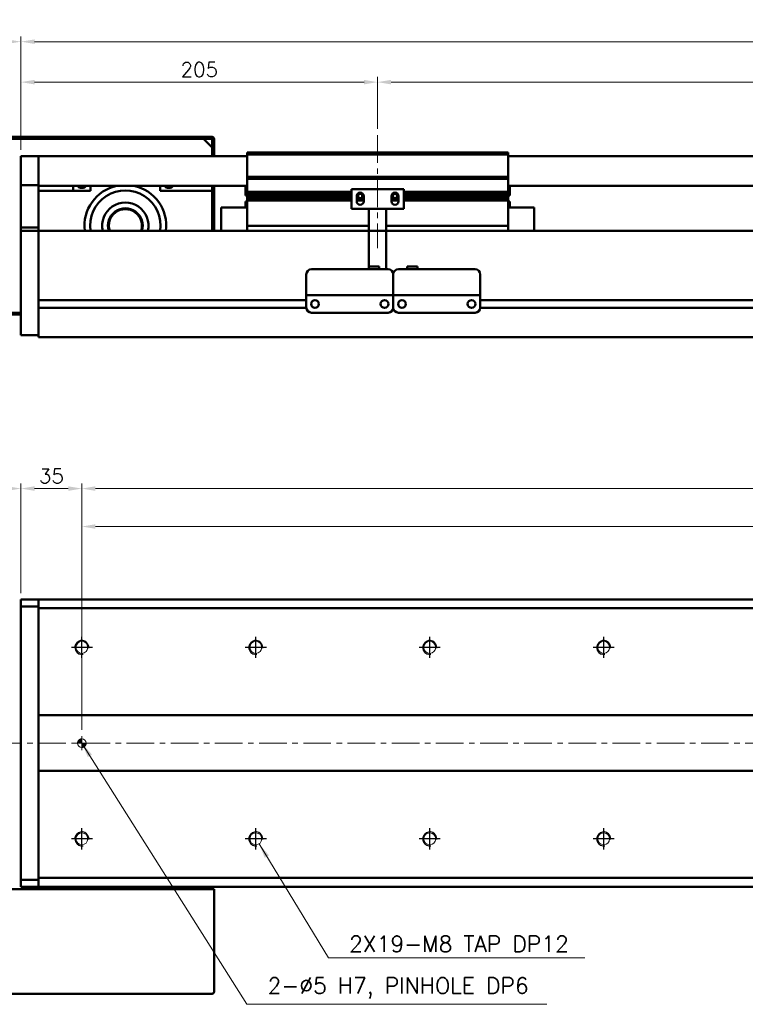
# Model space of a CAD drawing. Header units: millimetres. Extents: x 46891 to 51038, y 6223 to 10291.
# Tile 3 of 8: x 48756 to 49173, y 8918 to 9484. Entities that reach past the tile are written whole.
import ezdxf

# ---------------------------------------------------------------- set-up
doc = ezdxf.new("R2010")
doc.units = ezdxf.units.MM
doc.header["$LTSCALE"] = 0.5
doc.linetypes.add('CENTER', pattern=[50.8, 31.75, -6.35, 6.35, -6.35])
doc.layers.get('0').update_dxf_attribs({"lineweight": 20})
doc.layers.add('1', color=1, linetype='CENTER', lineweight=13)
doc.layers.add('외형선(ISO)', color=7, linetype='Continuous', lineweight=50)
doc.layers.add('C', color=1, linetype='CENTER')
doc.layers.add('DIM', color=4, linetype='Continuous')
doc.styles.add('DSR TEXT', font='romans.shx', dxfattribs={"bigfont": 'whgtxt.shx'})
doc.styles.get("Standard").update_dxf_attribs({"font": 'romans.shx', "bigfont": 'whgtxt.shx'})
doc.dimstyles.new('DSR', dxfattribs={"dimscale": 2, "dimtxt": 3, "dimasz": 3, "dimexe": 0.5, "dimexo": 0.5, "dimgap": 0.5, "dimtad": 1, "dimdsep": 46, "dimtxsty": 'Standard', "dimcen": 2.5, "dimclrd": 4, "dimclre": 4, "dimclrt": 2, "dimadec": 0, "dimazin": 2, "dimtfac": 1, "dimtmove": 0, "dimatfit": 3, "dimfxl": 0, "dimlwd": -1, "dimlwe": -1, "dimarcsym": 0})

# ---------------------------------------------------------------- blocks, each defined once
blk = doc.blocks.new('*D121')
at = {"color": 1, "linetype": 'ByBlock'}
for p, q in [((48757.09, 9409.41), (48757.09, 9451.32)), ((48962.09, 9421.41), (48962.09, 9451.32)), ((48764.89, 9448.32), (48954.29, 9448.32))]:
    blk.add_line(p, q, dxfattribs=at)
at = {"color": 1}
for points in [[(48764.89, 9449.62), (48764.89, 9447.02), (48757.09, 9448.32)], [(48954.29, 9449.62), (48954.29, 9447.02), (48962.09, 9448.32)]]:
    blk.add_solid(points, dxfattribs=at)
at = {"layer": 'Defpoints', "color": 0}
for p in [(48962.09, 9448.32), (48962.09, 9417.81), (48757.09, 9405.81)]:
    blk.add_point(p, dxfattribs=at)
at = {"color": 3, "insert": (48859.59, 9455.52), "char_height": 8.4, "attachment_point": 5, "style": 'DSR TEXT'}
blk.add_mtext('205', dxfattribs=at)
blk = doc.blocks.new('*D122')
at = {"color": 1, "linetype": 'ByBlock'}
for p, q in [((48962.09, 9421.41), (48962.09, 9451.32)), ((50462.09, 9421.41), (50462.09, 9451.32)), ((48969.89, 9448.32), (50454.29, 9448.32))]:
    blk.add_line(p, q, dxfattribs=at)
at = {"color": 1}
for points in [[(48969.89, 9449.62), (48969.89, 9447.02), (48962.09, 9448.32)], [(50454.29, 9449.62), (50454.29, 9447.02), (50462.09, 9448.32)]]:
    blk.add_solid(points, dxfattribs=at)
at = {"layer": 'Defpoints', "color": 0}
for p in [(50462.09, 9448.32), (48962.09, 9417.81), (50462.09, 9417.81)]:
    blk.add_point(p, dxfattribs=at)
at = {"color": 3, "insert": (49712.09, 9455.52), "char_height": 8.4, "attachment_point": 5, "style": 'DSR TEXT'}
blk.add_mtext('STROKE : 1500', dxfattribs=at)
blk = doc.blocks.new('*D124')
at = {"color": 1, "linetype": 'ByBlock'}
for p, q in [((48757.09, 9409.41), (48757.09, 9474.57)), ((50627.09, 9409.41), (50627.09, 9474.57)), ((50619.29, 9471.57), (48764.89, 9471.57))]:
    blk.add_line(p, q, dxfattribs=at)
at = {"color": 1}
for points in [[(48764.89, 9472.87), (48764.89, 9470.27), (48757.09, 9471.57)], [(50619.29, 9472.87), (50619.29, 9470.27), (50627.09, 9471.57)]]:
    blk.add_solid(points, dxfattribs=at)
at = {"layer": 'Defpoints', "color": 0}
for p in [(48757.09, 9471.57), (48757.09, 9405.81), (50627.09, 9405.81)]:
    blk.add_point(p, dxfattribs=at)
at = {"color": 3, "insert": (49692.09, 9478.77), "char_height": 8.4, "attachment_point": 5, "style": 'DSR TEXT'}
blk.add_mtext('1870', dxfattribs=at)
blk = doc.blocks.new('*D125')
at = {"color": 1, "linetype": 'ByBlock'}
for p, q in [((48627.09, 9419.41), (48627.09, 9474.57)), ((48757.09, 9409.41), (48757.09, 9474.57)), ((48749.29, 9471.57), (48634.89, 9471.57))]:
    blk.add_line(p, q, dxfattribs=at)
at = {"color": 1}
for points in [[(48634.89, 9472.87), (48634.89, 9470.27), (48627.09, 9471.57)], [(48749.29, 9472.87), (48749.29, 9470.27), (48757.09, 9471.57)]]:
    blk.add_solid(points, dxfattribs=at)
at = {"layer": 'Defpoints', "color": 0}
for p in [(48627.09, 9471.57), (48627.09, 9415.81), (48757.09, 9405.81)]:
    blk.add_point(p, dxfattribs=at)
at = {"color": 3, "insert": (48692.09, 9478.77), "char_height": 8.4, "attachment_point": 5, "style": 'DSR TEXT'}
blk.add_mtext('130', dxfattribs=at)
blk = doc.blocks.new('A$C33E56CC6')
h = blk.add_hatch()
h.set_pattern_fill('ANSI31', color=256, style=0)
h.set_pattern_definition([(45, (-7065.45672, -6508.5399), (-0.0883883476, 0.0883883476), [])])
h.paths.add_polyline_path([(4, 6.5, 0.414214), (1.5, 4), (4, 4)])
h.paths.add_polyline_path([(6.5, 4), (4, 4), (4, 1.5, 0.414214)])
blk.add_circle((4, 4), 2.5)
at = {"layer": '1'}
for p, q in [((4, 0), (4, 8)), ((0, 4), (8, 4))]:
    blk.add_line(p, q, dxfattribs=at)
blk = doc.blocks.new('tap8')
blk.add_circle((0, 0), 3.4)
at = {"layer": 'C', "color": 1, "linetype": 'CENTER'}
for p, q in [((0, -6.05), (0, 6.05)), ((-6.05, 0), (6.05, 0))]:
    blk.add_line(p, q, dxfattribs=at)
at = {"layer": 'DIM', "color": 3}
blk.add_arc((0, 0), 4, 263.8455, 189.4314, dxfattribs=at)
blk = doc.blocks.new('*D151')
at = {"color": 1, "linetype": 'ByBlock'}
for p, q in [((48757.09, 9154.53), (48757.09, 9217.74)), ((48784.29, 9214.74), (48764.89, 9214.74)), ((48792.09, 9133.07), (48792.09, 9217.74))]:
    blk.add_line(p, q, dxfattribs=at)
at = {"color": 1}
for points in [[(48764.89, 9216.04), (48764.89, 9213.44), (48757.09, 9214.74)], [(48784.29, 9216.04), (48784.29, 9213.44), (48792.09, 9214.74)]]:
    blk.add_solid(points, dxfattribs=at)
at = {"layer": 'Defpoints', "color": 0}
for p in [(48757.09, 9214.74), (48757.09, 9150.93), (48792.09, 9129.47)]:
    blk.add_point(p, dxfattribs=at)
at = {"color": 3, "insert": (48774.59, 9221.94), "char_height": 8.4, "attachment_point": 5, "style": 'DSR TEXT'}
blk.add_mtext('35', dxfattribs=at)
blk = doc.blocks.new('*D152')
at = {"color": 1, "linetype": 'ByBlock'}
for p, q in [((48792.09, 9133.07), (48792.09, 9217.74)), ((48799.89, 9214.74), (50584.29, 9214.74)), ((50592.09, 9133.07), (50592.09, 9217.74))]:
    blk.add_line(p, q, dxfattribs=at)
at = {"color": 1}
for points in [[(48799.89, 9216.04), (48799.89, 9213.44), (48792.09, 9214.74)], [(50584.29, 9216.04), (50584.29, 9213.44), (50592.09, 9214.74)]]:
    blk.add_solid(points, dxfattribs=at)
at = {"layer": 'Defpoints', "color": 0}
for p in [(50592.09, 9214.74), (48792.09, 9129.47), (50592.09, 9129.47)]:
    blk.add_point(p, dxfattribs=at)
at = {"color": 3, "insert": (49692.09, 9221.94), "char_height": 8.4, "attachment_point": 5, "style": 'DSR TEXT'}
blk.add_mtext('18X100PITCH=1800', dxfattribs=at)
blk = doc.blocks.new('*D154')
at = {"color": 1, "linetype": 'ByBlock'}
for p, q in [((48792.09, 9076.03), (48792.09, 9195.93)), ((50592.09, 9076.03), (50592.09, 9195.93)), ((48799.89, 9192.93), (50584.29, 9192.93))]:
    blk.add_line(p, q, dxfattribs=at)
at = {"color": 1}
for points in [[(48799.89, 9194.23), (48799.89, 9191.63), (48792.09, 9192.93)], [(50584.29, 9194.23), (50584.29, 9191.63), (50592.09, 9192.93)]]:
    blk.add_solid(points, dxfattribs=at)
at = {"layer": 'Defpoints', "color": 0}
for p in [(50592.09, 9192.93), (48792.09, 9072.43), (50592.09, 9072.43)]:
    blk.add_point(p, dxfattribs=at)
at = {"color": 3, "insert": (49692.09, 9200.13), "char_height": 8.4, "attachment_point": 5, "style": 'DSR TEXT'}
blk.add_mtext('1800%%P0.02', dxfattribs=at)
blk = doc.blocks.new('*D155')
at = {"color": 1, "linetype": 'ByBlock'}
for p, q in [((48627.09, 8988.03), (48627.09, 9217.74)), ((48749.29, 9214.74), (48634.89, 9214.74)), ((48757.09, 9154.53), (48757.09, 9217.74))]:
    blk.add_line(p, q, dxfattribs=at)
at = {"color": 1}
for points in [[(48634.89, 9216.04), (48634.89, 9213.44), (48627.09, 9214.74)], [(48749.29, 9216.04), (48749.29, 9213.44), (48757.09, 9214.74)]]:
    blk.add_solid(points, dxfattribs=at)
at = {"layer": 'Defpoints', "color": 0}
for p in [(48627.09, 9214.74), (48757.09, 9150.93), (48627.09, 8984.43)]:
    blk.add_point(p, dxfattribs=at)
at = {"color": 3, "insert": (48692.09, 9221.94), "char_height": 8.4, "attachment_point": 5, "style": 'DSR TEXT'}
blk.add_mtext('130', dxfattribs=at)

msp = doc.modelspace()

# ---------------------------------------------------------------- linework, layer by layer
at = {"layer": '1'}
for p, q in [((48962.08964, 9417.81317), (48962.08964, 9352.81317)), ((50637.08964, 9068.42724), (48747.08964, 9068.42724))]:
    msp.add_line(p, q, dxfattribs=at)
at = {"layer": '외형선(ISO)'}
for p, q in [((48867.08964, 9416.81317), (48628.08964, 9416.81317)), ((48628.58964, 9415.81317), (48866.58964, 9415.81317)), ((48862.08964, 9415.81317), (48733.08964, 9415.81317)), ((48862.08964, 9415.81317), (48867.08964, 9410.81317)), ((48867.08964, 9415.31317), (48867.08964, 9407.81317)), ((48867.08964, 9405.81317), (48867.08964, 9410.81317)), ((48868.08964, 9407.81317), (48868.08964, 9415.81317)), ((48757.08964, 9405.81317), (48757.08964, 9403.81317)), ((48767.08964, 9405.81317), (48757.08964, 9405.81317)), ((48767.08964, 9403.81317), (48767.08964, 9405.81317)), ((48887.08964, 9405.81317), (48767.08964, 9405.81317)), ((48767.08964, 9405.81317), (48767.08964, 9403.81317)), ((48867.08964, 9407.81317), (48868.08964, 9407.81317)), ((48868.08964, 9407.81317), (48868.08964, 9405.81317)), ((48887.08964, 9406.81317), (48887.08964, 9407.81317)), ((49037.08964, 9407.81317), (48887.08964, 9407.81317)), ((48887.08964, 9393.81317), (48887.08964, 9406.81317)), ((48887.08964, 9406.81317), (49037.08964, 9406.81317)), ((49037.08964, 9407.81317), (49037.08964, 9406.81317)), ((49037.08964, 9406.81317), (49037.08964, 9393.81317)), ((50617.08964, 9405.81317), (49037.08964, 9405.81317)), ((48757.08964, 9402.30045), (48757.08964, 9403.81317)), ((48757.08964, 9401.80147), (48757.08964, 9402.30045)), ((48757.08964, 9401.80147), (48757.08964, 9400.26088)), ((48757.08964, 9400.26088), (48757.08964, 9397.27629)), ((48767.08964, 9403.81317), (48767.08964, 9402.30045)), ((48767.08964, 9402.30045), (48767.08964, 9403.81317)), ((48767.08964, 9402.30045), (48767.08964, 9401.80147)), ((48767.08964, 9401.80147), (48767.08964, 9402.30045)), ((48767.08964, 9400.26088), (48767.08964, 9401.80147)), ((48767.08964, 9401.80147), (48767.08964, 9400.26088)), ((48767.08964, 9397.27629), (48767.08964, 9400.26088)), ((48767.08964, 9400.26088), (48767.08964, 9397.27629)), ((48757.08964, 9389.49884), (48757.08964, 9397.27629)), ((48767.08964, 9397.27629), (48767.08964, 9389.49884)), ((48767.08964, 9389.49884), (48767.08964, 9397.27629)), ((48887.08964, 9392.81317), (48887.08964, 9393.81317)), ((48887.08964, 9393.81317), (49037.08964, 9393.81317)), ((49037.08964, 9393.81317), (49037.08964, 9392.81317)), ((48757.08964, 9389.13986), (48757.08964, 9389.49884)), ((48757.08964, 9364.73623), (48757.08964, 9389.13986)), ((48767.08964, 9389.13986), (48757.08964, 9389.13986)), ((48767.08964, 9389.49884), (48767.08964, 9389.13986)), ((48767.08964, 9389.13986), (48767.08964, 9364.73623)), ((48887.08964, 9388.81317), (48767.08964, 9388.81317)), ((48787.08964, 9388.81317), (48787.08964, 9385.81317)), ((48797.08964, 9388.81317), (48797.08964, 9385.81317)), ((48837.08964, 9385.81317), (48837.08964, 9388.81317)), ((48867.08964, 9388.81317), (48867.08964, 9385.81317)), ((48868.08964, 9362.81317), (48868.08964, 9388.81317)), ((48886.08964, 9383.21317), (48886.08964, 9388.81317)), ((48887.08964, 9391.81317), (48887.08964, 9392.81317)), ((48887.08964, 9392.81317), (49037.08964, 9392.81317)), ((48887.08964, 9385.31317), (48887.08964, 9391.81317)), ((49037.08964, 9392.81317), (49037.08964, 9391.81317)), ((49037.08964, 9391.81317), (49037.08964, 9385.31317)), ((50617.08964, 9388.81317), (49037.08964, 9388.81317)), ((49038.08964, 9388.81317), (49038.08964, 9383.21317)), ((48797.08964, 9385.81317), (48767.08964, 9385.81317)), ((48867.08964, 9385.81317), (48837.08964, 9385.81317)), ((48867.08964, 9362.81317), (48867.08964, 9385.81317)), ((48886.08964, 9383.21317), (48887.08964, 9383.21317)), ((48887.08964, 9384.81317), (48887.08964, 9385.31317)), ((48887.08964, 9385.31317), (48947.08964, 9385.31317)), ((48887.08964, 9384.31317), (48887.08964, 9384.81317)), ((48887.08964, 9384.81317), (48947.08964, 9384.81317)), ((48887.08964, 9383.31317), (48887.08964, 9384.31317)), ((48887.08964, 9384.31317), (48947.08964, 9384.31317)), ((48887.08964, 9382.81317), (48887.08964, 9383.31317)), ((48887.08964, 9383.31317), (48947.08964, 9383.31317)), ((48887.08964, 9382.31317), (48887.08964, 9382.81317)), ((48887.08964, 9382.81317), (48947.08964, 9382.81317)), ((48887.08964, 9381.31317), (48887.08964, 9382.31317)), ((48887.08964, 9382.31317), (48947.08964, 9382.31317)), ((48977.08964, 9386.81317), (48947.08964, 9386.81317)), ((48947.08964, 9375.41317), (48947.08964, 9386.81317)), ((48950.08964, 9379.81317), (48950.08964, 9382.81317)), ((48950.08964, 9382.81317), (48950.86014, 9382.81317)), ((48950.08964, 9382.31317), (48950.9664, 9382.31317)), ((48950.15315, 9383.31317), (48950.9664, 9383.31317)), ((48950.76677, 9384.31317), (48953.41252, 9384.31317)), ((48953.21288, 9383.31317), (48954.02613, 9383.31317)), ((48953.21288, 9382.31317), (48954.08964, 9382.31317)), ((48953.31914, 9382.81317), (48954.08964, 9382.81317)), ((48954.08964, 9382.81317), (48954.08964, 9379.81317)), ((48970.08964, 9379.81317), (48970.08964, 9382.81317)), ((48970.08964, 9382.81317), (48970.86014, 9382.81317)), ((48970.08964, 9382.31317), (48970.9664, 9382.31317)), ((48970.15315, 9383.31317), (48970.9664, 9383.31317)), ((48970.76677, 9384.31317), (48973.41252, 9384.31317)), ((48973.21288, 9383.31317), (48974.02613, 9383.31317)), ((48973.21288, 9382.31317), (48974.08964, 9382.31317)), ((48973.31914, 9382.81317), (48974.08964, 9382.81317)), ((48974.08964, 9382.81317), (48974.08964, 9379.81317)), ((48977.08964, 9386.81317), (48977.08964, 9375.41317)), ((48977.08964, 9385.31317), (49037.08964, 9385.31317)), ((48977.08964, 9384.81317), (49037.08964, 9384.81317)), ((48977.08964, 9384.31317), (49037.08964, 9384.31317)), ((48977.08964, 9383.31317), (49037.08964, 9383.31317)), ((48977.08964, 9382.81317), (49037.08964, 9382.81317)), ((48977.08964, 9382.31317), (49037.08964, 9382.31317)), ((49037.08964, 9385.31317), (49037.08964, 9384.81317)), ((49037.08964, 9384.81317), (49037.08964, 9384.31317)), ((49037.08964, 9384.31317), (49037.08964, 9383.31317)), ((49037.08964, 9383.31317), (49037.08964, 9382.81317)), ((49038.08964, 9383.21317), (49037.08964, 9383.21317)), ((49037.08964, 9382.81317), (49037.08964, 9382.31317)), ((49037.08964, 9382.31317), (49037.08964, 9381.31317)), ((48886.08964, 9379.78317), (48886.08964, 9376.31317)), ((48887.08025, 9379.78317), (48886.08964, 9379.78317)), ((48887.08964, 9380.81317), (48887.08964, 9381.31317)), ((48887.08964, 9381.31317), (48947.08964, 9381.31317)), ((48887.08964, 9380.31317), (48887.08964, 9380.81317)), ((48887.08964, 9380.81317), (48947.08964, 9380.81317)), ((48887.08964, 9366.81317), (48887.08964, 9380.31317)), ((48887.08964, 9380.31317), (48947.08964, 9380.31317)), ((48950.08964, 9381.31317), (48954.08964, 9381.31317)), ((48950.08964, 9380.81317), (48954.08964, 9380.81317)), ((48950.08964, 9380.31317), (48954.08964, 9380.31317)), ((48970.08964, 9381.31317), (48974.08964, 9381.31317)), ((48970.08964, 9380.81317), (48974.08964, 9380.81317)), ((48970.08964, 9380.31317), (48974.08964, 9380.31317)), ((48977.08964, 9381.31317), (49037.08964, 9381.31317)), ((48977.08964, 9380.81317), (49037.08964, 9380.81317)), ((48977.08964, 9380.31317), (49037.08964, 9380.31317)), ((49037.08964, 9381.31317), (49037.08964, 9380.81317)), ((49037.08964, 9380.81317), (49037.08964, 9380.31317)), ((49037.08964, 9380.31317), (49037.08964, 9366.81317)), ((49038.08964, 9379.78317), (49037.09903, 9379.78317)), ((49038.08964, 9376.31317), (49038.08964, 9379.78317)), ((48872.08964, 9376.31317), (48872.08964, 9362.81317)), ((48887.08964, 9376.31317), (48872.08964, 9376.31317)), ((48957.08964, 9375.41317), (48947.08964, 9375.41317)), ((48957.08964, 9375.91317), (48957.08964, 9375.41317)), ((48967.08964, 9375.41317), (48957.08964, 9375.41317)), ((48957.08964, 9373.31317), (48957.08964, 9375.41317)), ((48957.08964, 9373.31317), (48957.08964, 9342.31336)), ((48967.08964, 9375.41317), (48967.08964, 9375.91317)), ((48977.08964, 9375.41317), (48967.08964, 9375.41317)), ((48967.08964, 9375.41317), (48967.08964, 9373.31317)), ((48967.08964, 9340.81336), (48967.08964, 9373.31317)), ((49037.08964, 9376.31317), (49052.08964, 9376.31317)), ((49052.08964, 9362.81317), (49052.08964, 9376.31317)), ((48887.08964, 9366.81317), (48887.08964, 9365.81317)), ((48887.08964, 9362.81317), (48887.08964, 9365.81317)), ((48887.08964, 9365.81317), (48957.08964, 9365.81317)), ((48967.08964, 9365.81317), (49037.08964, 9365.81317)), ((49037.08964, 9365.81317), (49037.08964, 9366.81317)), ((49037.08964, 9365.81317), (49037.08964, 9362.81317)), ((48757.08964, 9362.81317), (48757.08964, 9364.73623)), ((48767.08964, 9364.73623), (48757.08964, 9364.73623)), ((48757.08964, 9362.81317), (48757.08964, 9359.81317)), ((48767.08964, 9362.81317), (48757.08964, 9362.81317)), ((48757.08964, 9308.05581), (48757.08964, 9359.81317)), ((48767.08964, 9364.73623), (48767.08964, 9362.81317)), ((48767.08964, 9362.81317), (48767.08964, 9359.81317)), ((48767.08964, 9362.81317), (50617.08964, 9362.81317)), ((48767.08964, 9359.81317), (48767.08964, 9362.81317)), ((48767.08964, 9323.26317), (48767.08964, 9359.81317)), ((48767.08964, 9359.81317), (48767.08964, 9308.05581)), ((48921.08964, 9327.81336), (48921.08964, 9337.81336)), ((48924.08964, 9340.81336), (48968.08964, 9340.81336)), ((48957.08964, 9342.31336), (48957.08964, 9340.81336)), ((48957.08964, 9342.31336), (48963.08964, 9342.31336)), ((48963.08964, 9342.31336), (48963.08964, 9340.81336)), ((48971.08964, 9327.81336), (48971.08964, 9337.81336)), ((48971.08964, 9337.81336), (48971.08964, 9327.81336)), ((48974.08964, 9340.81336), (49018.08964, 9340.81336)), ((48985.08964, 9342.31336), (48979.08964, 9342.31336)), ((48979.08964, 9340.81336), (48979.08964, 9342.31336)), ((48985.08964, 9340.81336), (48985.08964, 9342.31336)), ((49021.08964, 9337.81336), (49021.08964, 9327.81336)), ((48921.08964, 9327.81336), (48921.08964, 9325.81336)), ((48921.08964, 9325.81333), (48921.08964, 9325.81336)), ((48921.08964, 9325.81336), (48971.08964, 9325.81336)), ((48921.08964, 9325.31333), (48921.08964, 9325.81333)), ((48933.58964, 9325.81333), (48958.58964, 9325.81333)), ((48971.08964, 9327.81336), (48971.08964, 9325.81336)), ((48971.08964, 9325.81336), (48971.08964, 9327.81336)), ((48971.08964, 9325.81333), (48971.08964, 9325.81336)), ((48971.08964, 9325.81336), (49021.08964, 9325.81336)), ((48971.08964, 9325.81336), (48971.08964, 9325.81333)), ((48971.08964, 9325.31333), (48971.08964, 9325.81333)), ((48971.08964, 9325.81333), (48973.86014, 9325.81333)), ((48971.08964, 9325.81333), (48971.08964, 9325.31333)), ((48976.31914, 9325.81333), (48978.58964, 9325.81333)), ((48983.58964, 9325.81333), (49008.58964, 9325.81333)), ((49013.58964, 9325.81333), (49015.86014, 9325.81333)), ((49018.31914, 9325.81333), (49021.08964, 9325.81333)), ((49021.08964, 9325.81336), (49021.08964, 9327.81336)), ((49021.08964, 9325.81336), (49021.08964, 9325.81333)), ((49021.08964, 9325.81333), (49021.08964, 9325.31333)), ((48767.08964, 9323.06317), (48921.08964, 9323.06317)), ((48921.08964, 9318.81333), (48921.08964, 9325.31333)), ((48926.06283, 9323.06317), (48926.11645, 9323.06317)), ((48966.06283, 9323.06317), (48966.11645, 9323.06317)), ((48971.08964, 9318.81333), (48971.08964, 9325.31333)), ((48971.08964, 9325.31333), (48971.08964, 9318.81333)), ((48976.06283, 9323.06317), (48976.11645, 9323.06317)), ((49016.06283, 9323.06317), (49016.11645, 9323.06317)), ((49021.08964, 9325.31333), (49021.08964, 9318.81333)), ((49021.08964, 9323.06317), (50425.08964, 9323.06317)), ((49021.08964, 9323.06317), (50425.08964, 9323.06317)), ((48628.08964, 9314.81317), (48757.08964, 9314.81317)), ((48757.08964, 9315.81317), (48628.58964, 9315.81317)), ((48733.08964, 9315.81317), (48757.08964, 9315.81317)), ((48767.08964, 9318.56317), (48921.10009, 9318.56317)), ((48767.08964, 9308.05581), (48767.08964, 9318.36317)), ((48924.08964, 9315.81333), (48968.08964, 9315.81333)), ((48971.07919, 9318.56317), (48971.10009, 9318.56317)), ((48974.08964, 9315.81333), (49018.08964, 9315.81333)), ((49021.07919, 9318.56317), (50425.10009, 9318.56317)), ((49021.07919, 9318.56317), (50425.10009, 9318.56317)), ((48757.08964, 9308.05581), (48757.08964, 9305.93449)), ((48757.08964, 9302.81317), (48757.08964, 9305.93449)), ((48767.08964, 9308.05581), (48767.08964, 9305.93449)), ((48767.08964, 9305.93449), (48767.08964, 9308.05581)), ((48767.08964, 9301.81317), (48767.08964, 9305.93449)), ((48767.08964, 9305.93449), (48767.08964, 9302.81317)), ((48757.08964, 9302.81317), (48767.08964, 9302.81317)), ((48767.08964, 9301.81317), (50617.08964, 9301.81317)), ((48757.08964, 9150.92724), (48757.08964, 9150.04856)), ((48767.08964, 9150.92724), (48757.08964, 9150.92724)), ((48767.08964, 9150.92724), (48767.08964, 9150.04856)), ((48767.08964, 9150.92724), (50617.08964, 9150.92724)), ((48767.08964, 9150.04856), (48767.08964, 9150.92724)), ((48757.08964, 9146.92724), (48757.08964, 9150.04856)), ((48757.08964, 9146.92724), (48767.08964, 9146.92724)), ((48757.08964, 8989.92724), (48757.08964, 9146.92724)), ((48767.08964, 9145.92724), (48767.08964, 9150.04856)), ((48767.08964, 9150.04856), (48767.08964, 9146.92724)), ((48767.08964, 9084.42724), (48767.08964, 9145.92724)), ((48767.08964, 9145.92724), (50617.08964, 9145.92724)), ((48767.08964, 9083.57369), (48767.08964, 9084.42724)), ((50617.08964, 9084.42724), (48767.08964, 9084.42724)), ((48767.08964, 9083.22013), (48767.08964, 9083.57369)), ((48767.08964, 9053.63435), (48767.08964, 9083.22013)), ((48767.08964, 9083.22013), (48767.08964, 9053.63435)), ((48767.08964, 9053.28079), (48767.08964, 9053.63435)), ((48767.08964, 9052.42724), (48767.08964, 9053.28079)), ((48767.08964, 8990.92724), (48767.08964, 9052.42724)), ((48767.08964, 9052.42724), (50617.08964, 9052.42724)), ((48767.08964, 8989.92724), (48757.08964, 8989.92724)), ((48757.08964, 8986.80592), (48757.08964, 8989.92724)), ((48757.08964, 8986.80592), (48757.08964, 8985.92724)), ((48767.08964, 8986.80592), (48767.08964, 8990.92724)), ((50617.08964, 8990.92724), (48767.08964, 8990.92724)), ((48767.08964, 8989.92724), (48767.08964, 8986.80592)), ((48767.08964, 8986.80592), (48767.08964, 8985.92724)), ((48767.08964, 8985.92724), (48767.08964, 8986.80592)), ((48628.08964, 8984.42724), (48867.08964, 8984.42724)), ((48767.08964, 8985.92724), (48757.08964, 8985.92724)), ((48767.08964, 8985.92724), (50617.08964, 8985.92724)), ((48767.08964, 8984.42724), (48767.08964, 8985.92724)), ((48867.08964, 8984.42724), (48867.08964, 8985.92724)), ((48867.08964, 8984.42724), (48868.08964, 8984.42724)), ((48868.08964, 8925.42724), (48868.08964, 8984.42724)), ((48628.08964, 8924.42724), (48867.08964, 8924.42724))]:
    msp.add_line(p, q, dxfattribs=at)
for centre in [(48926.08964, 9320.81332), (48966.08964, 9320.81332), (48976.08964, 9320.81332), (49016.08964, 9320.81332)]:
    msp.add_circle(centre, 2.25, dxfattribs=at)
for centre, radius, start, end in [((48867.08964, 9415.81317), 1, 0, 90), ((48866.58964, 9415.31317), 0.5, 0, 90), ((48792.08964, 9390.81317), 3.3235, 216.9971457, 323.0028543), ((48817.08964, 9365.81317), 23.5, 101.8402739, 187.3343689), ((48817.08964, 9365.81317), 23.5, 352.6656311, 78.1597261), ((48842.08964, 9390.81317), 3.3235, 216.9971457, 323.0028543), ((48817.08964, 9365.81317), 20.3, 351.5015155, 188.4984845), ((48952.08964, 9382.81317), 2, 0, 180), ((48952.08964, 9382.81317), 1.2295, 156.0042187, 180), ((48952.08964, 9382.81317), 1.2295, 156.0042187, 180), ((48952.08964, 9382.81317), 1.2295, 180, 203.9957813), ((48952.08964, 9382.81317), 1.2295, 180, 203.9957813), ((48952.08964, 9382.81317), 1.2295, 23.9957813, 156.0042187), ((48952.08964, 9382.81317), 1.2295, 23.9957813, 156.0042187), ((48952.08964, 9382.81317), 1.2295, 203.9957813, 336.0042187), ((48952.08964, 9382.81317), 1.2295, 203.9957813, 336.0042187), ((48952.08964, 9382.81317), 1.2295, 0, 23.9957813), ((48952.08964, 9382.81317), 1.2295, 0, 23.9957813), ((48952.08964, 9382.81317), 1.2295, 336.0042187, 0), ((48952.08964, 9382.81317), 1.2295, 336.0042187, 0), ((48972.08964, 9382.81317), 2, 0, 180), ((48972.08964, 9382.81317), 1.2295, 156.0042187, 180), ((48972.08964, 9382.81317), 1.2295, 156.0042187, 180), ((48972.08964, 9382.81317), 1.2295, 180, 203.9957813), ((48972.08964, 9382.81317), 1.2295, 180, 203.9957813), ((48972.08964, 9382.81317), 1.2295, 23.9957813, 156.0042187), ((48972.08964, 9382.81317), 1.2295, 23.9957813, 156.0042187), ((48972.08964, 9382.81317), 1.2295, 203.9957813, 336.0042187), ((48972.08964, 9382.81317), 1.2295, 203.9957813, 336.0042187), ((48972.08964, 9382.81317), 1.2295, 0, 23.9957813), ((48972.08964, 9382.81317), 1.2295, 0, 23.9957813), ((48972.08964, 9382.81317), 1.2295, 336.0042187, 0), ((48972.08964, 9382.81317), 1.2295, 336.0042187, 0), ((48817.08964, 9365.81317), 13.3, 346.9639597, 193.0360403), ((48884.46164, 9381.71317), 3.253, 323.6085696, 323.8883105), ((48952.08964, 9379.81317), 2, 180, 0), ((48972.08964, 9379.81317), 2, 180, 0), ((49039.71764, 9381.71317), 3.253, 216.1116895, 216.3914304), ((48817.08964, 9365.81317), 10, 342.5423969, 197.4576031), ((48817.08964, 9365.81317), 9.5, 341.5915198, 198.4084802), ((48924.08964, 9337.81336), 3, 90, 180), ((48968.08964, 9337.81336), 3, 0, 90), ((48974.08964, 9337.81336), 3, 90, 180), ((49018.08964, 9337.81336), 3, 0, 90), ((48924.08964, 9318.81333), 3, 180, 270), ((48968.08964, 9318.81333), 3, 270, 0), ((48974.08964, 9318.81333), 3, 180, 270), ((49018.08964, 9318.81333), 3, 270, 0), ((48867.08964, 8925.42724), 1, 270, 0)]:
    msp.add_arc(centre, radius, start, end, dxfattribs=at)
for centre, major_axis, start_param, end_param in [((48975.08964, 9325.81335), (-1.2295, 0), 3.146445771, 6.288038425), ((48981.08964, 9325.81335), (-2.5, 0), 3.145419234, 6.287011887), ((49011.08964, 9325.81335), (-2.5, 0), 3.143524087, 6.28511674), ((49017.08964, 9325.81335), (-1.2295, 0), 3.144519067, 6.286111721)]:
    msp.add_ellipse(centre, major_axis=major_axis, ratio=0.00001, start_param=start_param, end_param=end_param, dxfattribs=at)

# ---------------------------------------------------------------- block references
at = {"rotation": 90}
for p in [(48792.08964, 9123.42724), (48892.08964, 9123.42724), (48992.08964, 9123.42724), (49092.08964, 9123.42724), (48792.08964, 9013.42724), (48892.08964, 9013.42724), (48992.08964, 9013.42724), (49092.08964, 9013.42724)]:
    msp.add_blockref('tap8', p, dxfattribs=at)
msp.add_blockref('A$C33E56CC6', (48788.08964, 9064.42724))

# ---------------------------------------------------------------- texts
at = {"color": 3, "char_height": 9.24, "attachment_point": 7, "style": 'DSR TEXT'}
for s, insert in [('2X19-M8 TAP DP12', (48945.70695, 8948.40533)), ('2-%%C5 H7, PINHOLE DP6', (48898.8683, 8921.63068))]:
    msp.add_mtext(s, dxfattribs=dict(at, insert=insert))

# ---------------------------------------------------------------- dimensions: what is measured, and where the dimension line sits
for base, p1, p2, picture, middle in [((48627.08964, 9471.57296), (48757.08964, 9405.81317), (48627.08964, 9415.81317), '*D125', (48692.08964, 9478.77296)), ((48757.08964, 9471.57296), (50627.08964, 9405.81317), (48757.08964, 9405.81317), '*D124', (49692.08964, 9478.77296)), ((48962.08964, 9448.31988), (48757.08964, 9405.81317), (48962.08964, 9417.81317), '*D121', (48859.58964, 9455.51988)), ((48627.08964, 9214.73712), (48757.08964, 9150.92724), (48627.08964, 8984.42724), '*D155', (48692.08964, 9221.93712)), ((48757.08964, 9214.73712), (48792.08964, 9129.47421), (48757.08964, 9150.92724), '*D151', (48774.58964, 9221.93712))]:
    dim = msp.add_linear_dim(base=base, p1=p1, p2=p2, dimstyle='DSR', override={"dimscale": 3, "dimtxt": 2.8, "dimasz": 2.600136, "dimexe": 1, "dimexo": 1.2, "dimgap": 1, "dimdec": 4, "dimtxsty": 'DSR TEXT', "dimclrd": 1, "dimclre": 1, "dimclrt": 3, "dimtdec": 4, "dimtix": 1})
    dim.commit()
    dim.dimension.update_dxf_attribs({"geometry": picture, "text_midpoint": middle})
for base, p1, p2, text, picture, middle in [((50462.08964, 9448.31988), (48962.08964, 9417.81317), (50462.08964, 9417.81317), 'STROKE : <>', '*D122', (49712.08964, 9455.51988)), ((50592.08964, 9214.73712), (48792.08964, 9129.47421), (50592.08964, 9129.47421), '18X100PITCH=<>', '*D152', (49692.08964, 9221.93712)), ((50592.08964, 9192.92511), (48792.08964, 9072.42724), (50592.08964, 9072.42724), '<>%%P0.02', '*D154', (49692.08964, 9200.12511))]:
    dim = msp.add_linear_dim(base=base, p1=p1, p2=p2, text=text, dimstyle='DSR', override={"dimscale": 3, "dimtxt": 2.8, "dimasz": 2.600136, "dimexe": 1, "dimexo": 1.2, "dimgap": 1, "dimdec": 4, "dimtxsty": 'DSR TEXT', "dimclrd": 1, "dimclre": 1, "dimclrt": 3, "dimtdec": 4, "dimtix": 1})
    dim.commit()
    dim.dimension.update_dxf_attribs({"geometry": picture, "text_midpoint": middle})

# ---------------------------------------------------------------- leaders
at = {"annotation_type": 0, "has_hookline": 1, "hookline_direction": 0}
for points, text_width in [([(48792.08964, 9068.42724), (48886.98785, 8918.33068), (48895.5683, 8918.33068)], 160.4625), ([(48893.95431, 9010.58417), (48933.8265, 8945.10533), (48942.40695, 8945.10533)], 135.575)]:
    msp.add_leader(points, dimstyle='DSR', override={"dimscale": 3.3, "dimtxt": 2.8, "dimasz": 2.600136, "dimexe": 1, "dimexo": 1.2, "dimgap": 1, "dimdec": 4, "dimtxsty": 'DSR TEXT', "dimclrd": 1, "dimclre": 1, "dimclrt": 3, "dimtdec": 4, "dimtix": 1}, dxfattribs=dict(at, text_width=text_width))

doc.saveas('drawing.dxf')
